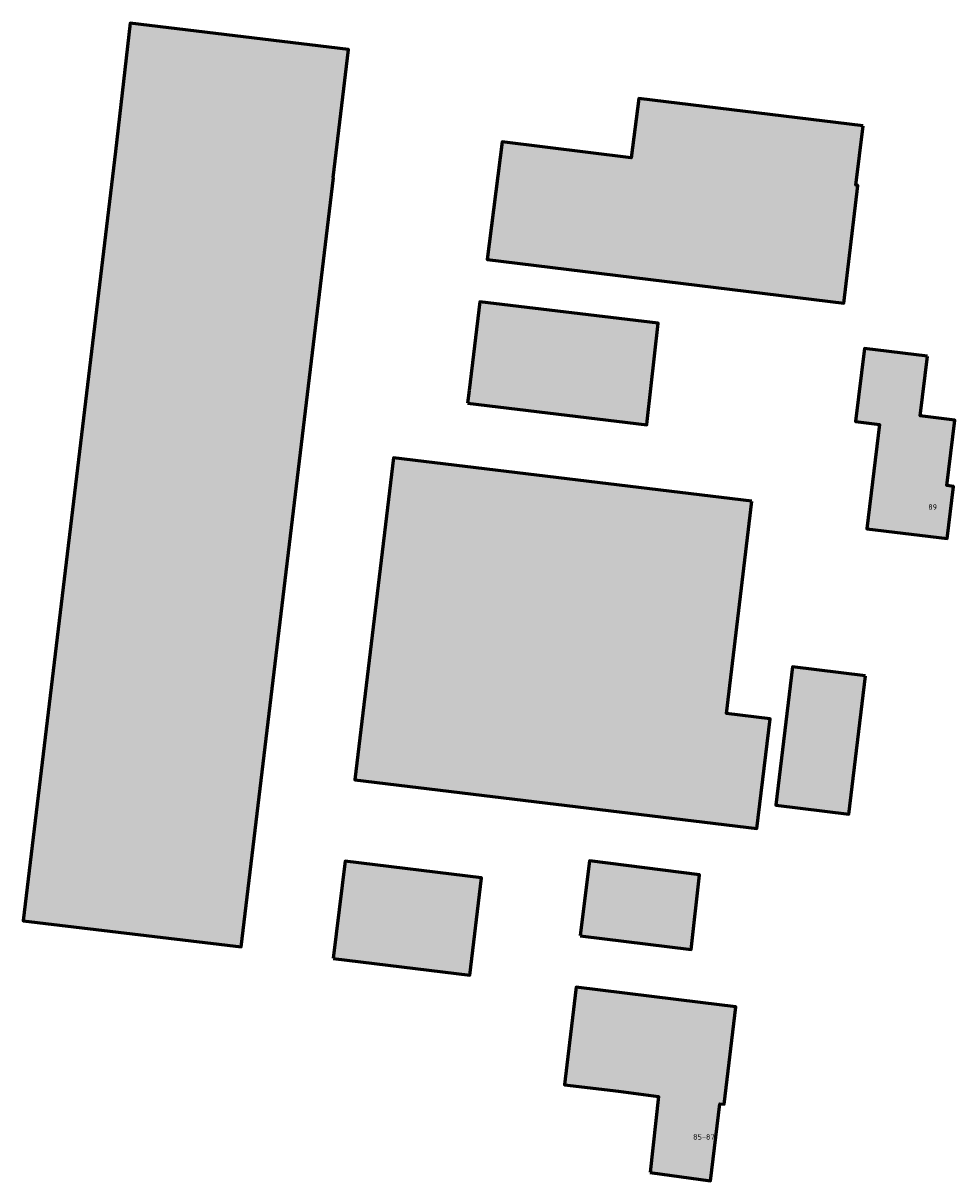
# Model space of a CAD drawing. Header units: metres. Extents: x 166915 to 168095, y 462339 to 463764.
# Tile 9 of 11: x 167899 to 168004, y 462929 to 463059. Entities that reach past the tile are written whole.
import ezdxf

# ---------------------------------------------------------------- set-up
doc = ezdxf.new("R2010")
doc.units = ezdxf.units.M
doc.header["$LTSCALE"] = 0.2
doc.layers.add('B-WE-KG-KADASTRAAL_BEBOUWING-G', color=170, linetype='Continuous', lineweight=60)
doc.layers.add('N-RO-KG-KADASTRAAL_BEBOUWING-A', color=254, linetype='Continuous', lineweight=18)
doc.layers.add('B-WE-OG-TOPOGRAFIE_HUISNUMMER-T50', color=3, linetype='Continuous')
doc.styles.add('NLCS-ISO-M200-T50', font='NLCS-ISO.ttf', dxfattribs={"height": 1})

msp = doc.modelspace()

# ---------------------------------------------------------------- hatches: boundary and pattern name
at = {"layer": 'N-RO-KG-KADASTRAAL_BEBOUWING-A'}
h = msp.add_hatch(color=256, dxfattribs=at)
h.dxf.hatch_style = 1
h.paths.add_polyline_path([(167934.165, 463041.255), (167934.121, 463041.26), (167935.845, 463055.607), (167911.381, 463058.545), (167909.74, 463044.184), (167899.405, 462958.009), (167923.83, 462955.08)])
h = msp.add_hatch(color=256, dxfattribs=at)
h.dxf.hatch_style = 1
h.paths.add_polyline_path([(167993.511, 463047.031), (167968.358, 463050.104), (167967.519, 463043.477), (167953.066, 463045.243), (167951.396, 463032.056), (167991.315, 463027.191), (167992.89, 463040.377), (167992.672, 463040.404)])
h = msp.add_hatch(color=256, dxfattribs=at)
h.dxf.hatch_style = 1
h.paths.add_polyline_path([(167949.183, 463016), (167969.25, 463013.567), (167969.294, 463013.96), (167970.533, 463024.933), (167950.567, 463027.35), (167949.352, 463017.386)])
h = msp.add_hatch(color=256, dxfattribs=at)
h.dxf.hatch_style = 1
h.paths.add_polyline_path([(168000.715, 463021.249), (167993.657, 463022.113), (167992.655, 463013.924), (167995.345, 463013.595), (167993.917, 463001.922), (168002.91, 463000.821), (168003.625, 463006.668), (168002.871, 463006.76), (168003.769, 463014.095), (167999.897, 463014.569)])
h = msp.add_hatch(color=256, dxfattribs=at)
h.dxf.hatch_style = 1
h.paths.add_polyline_path([(167981.045, 463005.005), (167940.88, 463009.85), (167936.541, 462973.812), (167981.577, 462968.343), (167983.066, 462980.632), (167978.182, 462981.224)])
h = msp.add_hatch(color=256, dxfattribs=at)
h.dxf.hatch_style = 1
h.paths.add_polyline_path([(167993.772, 462985.435), (167985.602, 462986.435), (167983.719, 462970.949), (167991.888, 462969.949)])
h = msp.add_hatch(color=256, dxfattribs=at)
h.dxf.hatch_style = 1
h.paths.add_polyline_path([(167934.147, 462953.795), (167949.422, 462951.932), (167950.752, 462962.836), (167935.46, 462964.68)])
h = msp.add_hatch(color=256, dxfattribs=at)
h.dxf.hatch_style = 1
h.paths.add_polyline_path([(167961.817, 462956.317), (167974.25, 462954.8), (167975.183, 462963.167), (167962.833, 462964.717)])
h = msp.add_hatch(color=256, dxfattribs=at)
h.dxf.hatch_style = 1
h.paths.add_polyline_path([(167969.649, 462929.828), (167976.414, 462928.883), (167977.445, 462937.52), (167977.93, 462937.464), (167979.224, 462948.391), (167975.269, 462948.872), (167961.348, 462950.563), (167960.318, 462941.853), (167960.054, 462939.626), (167966.075, 462938.913), (167970.57, 462938.315)])

# ---------------------------------------------------------------- linework, layer by layer
at = {"layer": 'B-WE-KG-KADASTRAAL_BEBOUWING-G'}
for points in [[(167934.165, 463041.255), (167934.121, 463041.26), (167935.845, 463055.607), (167911.381, 463058.545), (167909.74, 463044.184), (167899.405, 462958.009), (167923.83, 462955.08), (167934.165, 463041.255)], [(167993.511, 463047.031), (167968.358, 463050.104), (167967.519, 463043.477), (167953.066, 463045.243), (167951.396, 463032.056), (167991.315, 463027.191), (167992.89, 463040.377), (167992.672, 463040.404), (167993.511, 463047.031)], [(167949.183, 463016), (167969.25, 463013.567), (167969.294, 463013.96), (167970.533, 463024.933), (167950.567, 463027.35), (167949.352, 463017.386), (167949.183, 463016)], [(168000.715, 463021.249), (167993.657, 463022.113), (167992.655, 463013.924), (167995.345, 463013.595), (167993.917, 463001.922), (168002.91, 463000.821), (168003.625, 463006.668), (168002.871, 463006.76), (168003.769, 463014.095), (167999.897, 463014.569), (168000.715, 463021.249)], [(167981.045, 463005.005), (167940.88, 463009.85), (167936.541, 462973.812), (167981.577, 462968.343), (167983.066, 462980.632), (167978.182, 462981.224), (167981.045, 463005.005)], [(167993.772, 462985.435), (167985.602, 462986.435), (167983.719, 462970.949), (167991.888, 462969.949), (167993.772, 462985.435)], [(167934.147, 462953.795), (167949.422, 462951.932), (167950.752, 462962.836), (167935.46, 462964.68), (167934.147, 462953.795)], [(167961.817, 462956.317), (167974.25, 462954.8), (167975.183, 462963.167), (167962.833, 462964.717), (167961.817, 462956.317)], [(167969.649, 462929.828), (167976.414, 462928.883), (167977.445, 462937.52), (167977.93, 462937.464), (167979.224, 462948.391), (167975.269, 462948.872), (167961.348, 462950.563), (167960.318, 462941.853), (167960.054, 462939.626), (167966.075, 462938.913), (167970.57, 462938.315), (167969.649, 462929.828)]]:
    msp.add_lwpolyline(points, dxfattribs=at)

# ---------------------------------------------------------------- texts
at = {"layer": 'B-WE-OG-TOPOGRAFIE_HUISNUMMER-T50', "style": 'NLCS-ISO-M200-T50'}
for s, p in [('89', (168000.786, 463004.048)), ('85-87', (167974.447, 462933.498))]:
    msp.add_text(s, height=0.6, dxfattribs=at).set_placement(p)

doc.saveas('drawing.dxf')
